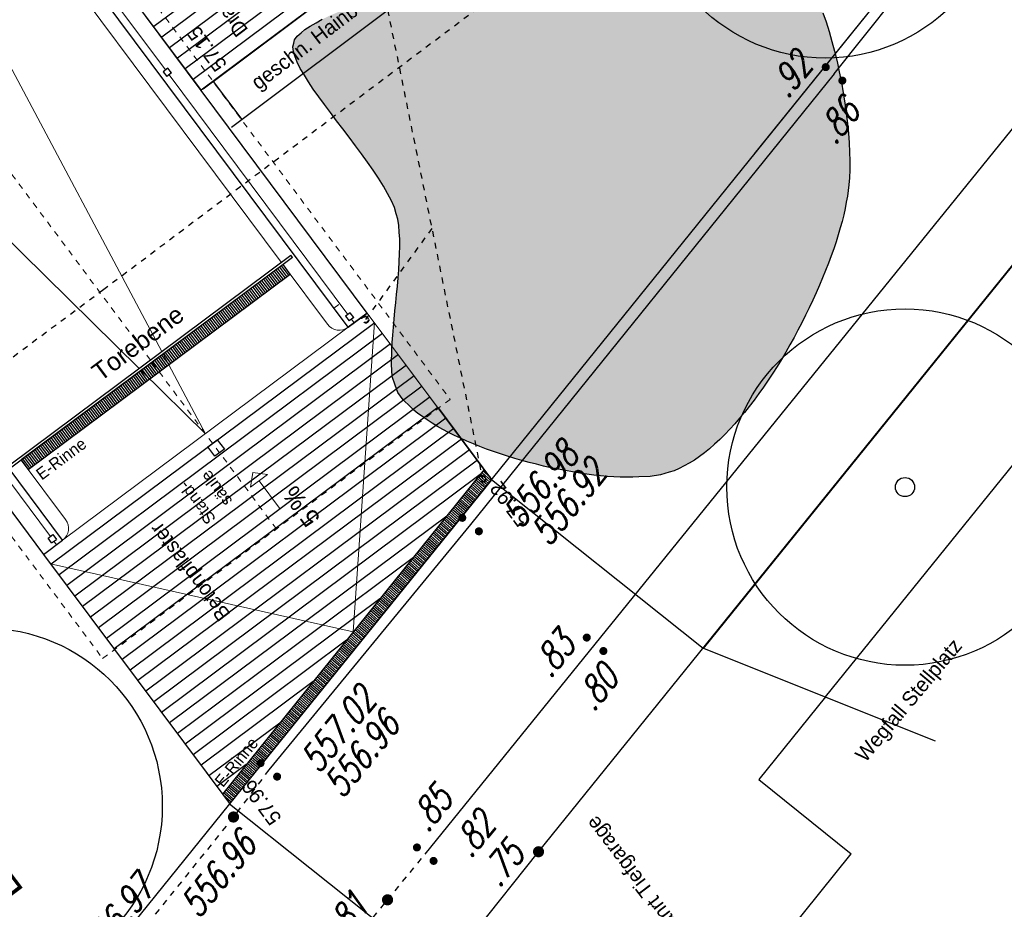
# Model space of a CAD drawing. Header units: metres. Extents: x 2 to 485, y 6 to 594.
# Tile 132 of 176: x 324 to 340, y 289 to 304. Entities that reach past the tile are written whole.
import ezdxf
from ezdxf.enums import TextEntityAlignment as Align

# ---------------------------------------------------------------- set-up
doc = ezdxf.new("R2010")
doc.units = ezdxf.units.M
doc.header["$LTSCALE"] = 0.0125
for name, pattern in [('237-14_Züricher Str._GL_3_RW_2014-11-28_bea$0$STRICHLINIE2', [9.525, 6.35, -3.175]), ('260241_A_bea$0$GESTRICHELT', [0.4, 0.2, -0.2]), ('GEWOFAG_Hof 2_141023_Grundriss_bea$0$AUSGEZOGEN', [0]), ('GEWOFAG_Hof 2_141023_Grundriss_bea$0$VERDECKT2_S2', [0.15, 0.1, -0.05])]:
    doc.linetypes.add(name, pattern=pattern)
for name, color, linetype in [('237-14_Züricher Str._GL_3_RW_2014-11-28_bea$0$_GRU_Regenwasser', 150, '237-14_Züricher Str._GL_3_RW_2014-11-28_bea$0$STRICHLINIE2'), ('260241_A_bea$0$B07_FLSTGR', 9, 'Continuous'), ('260241_A_bea$0$B10_GEBAEUDE', 1, 'Continuous'), ('260241_A_bea$0$B23_EINFASS', 5, 'Continuous'), ('260241_A_bea$0$B24_EINFASS_GESTR', 5, 'Continuous'), ('260241_A_bea$0$B30_BEWSYM', 3, 'Continuous'), ('260241_A_bea$0$B31_BEWLIN', 3, 'Continuous'), ('260241_A_bea$0$B53_HAUPTHOEHEN', 4, 'Continuous'), ('260241_A_bea$0$B54_HOEHEN', 253, 'Continuous'), ('f_baum', 3, 'Continuous'), ('f_entwässerung', 170, 'Continuous'), ('f_schraff', 251, 'Continuous'), ('f_text_100', 7, 'Continuous'), ('f_weg', 2, 'Continuous')]:
    doc.layers.add(name, color=color, linetype=linetype)
doc.layers.add('260241_A_bea$0$f_fill_baum', color=86, linetype='Continuous', lineweight=18)
doc.layers.add('GEWOFAG_Hof 2_141023_Grundriss_bea$0$STANDARD', color=7, linetype='GEWOFAG_Hof 2_141023_Grundriss_bea$0$AUSGEZOGEN', lineweight=13)
doc.styles.add('260241_A_bea$0$ROMANS', font='ROMANS')
doc.styles.add('GEWOFAG_Hof 2_141023_Grundriss_bea$0$ARIAL', font='arial.ttf')

# ---------------------------------------------------------------- blocks, each defined once
blk = doc.blocks.new('260241_A_bea$0$HOEHENPKT_ZENTR')
at = {"const_width": 0.75}
blk.add_lwpolyline([(-0.375, 0, 1), (0.375, 0, 1)], format="xyb", close=True, dxfattribs=at)
blk = doc.blocks.new('260241_A_bea$0$HOEHENPKT_DOPP')
at = {"const_width": 0.15}
for points in [[(-0.075, 0.4, 1), (0.075, 0.4, 1)], [(-0.075, -0.4, 1), (0.075, -0.4, 1)]]:
    blk.add_lwpolyline(points, format="xyb", close=True, dxfattribs=at)
blk = doc.blocks.new('260241_A_bea$0$Laubbaum_Stamm')
at = {"lineweight": -2}
blk.add_hatch(color=256, dxfattribs=at).paths.add_polyline_path([(0, 0.5, -1), (0, -0.5, -1)], flags=0)
blk = doc.blocks.new('237-14_Züricher Str._GL_3_RW_2014-11-28_bea$0$AW Steiger')
for radius in [0.6, 0.5]:
    blk.add_circle((0, 0), radius)

msp = doc.modelspace()

# ---------------------------------------------------------------- hatches: boundary and pattern name
at = {"layer": '260241_A_bea$0$f_fill_baum'}
h = msp.add_hatch(color=256, dxfattribs=at)
h.dxf.hatch_style = 1
h.paths.add_polyline_path([(328.513, 303.858), (328.529, 303.915), (328.572, 303.973), (328.637, 304.03), (328.702, 304.087), (328.788, 304.144), (328.89, 304.201), (328.993, 304.258), (329.112, 304.315), (329.241, 304.371), (329.371, 304.428), (329.512, 304.484), (329.658, 304.539), (329.804, 304.594), (329.955, 304.648), (330.106, 304.701), (330.257, 304.754), (330.408, 304.807), (330.553, 304.858), (330.698, 304.909), (330.838, 304.959), (330.967, 305.007), (331.095, 305.055), (331.212, 305.101), (331.312, 305.147), (331.436, 305.202), (331.57, 305.271), (331.711, 305.348), (331.851, 305.425), (331.998, 305.51), (332.149, 305.6), (332.225, 305.645), (332.302, 305.691), (332.38, 305.738), (332.458, 305.784), (332.536, 305.831), (332.614, 305.878), (332.692, 305.925), (332.771, 305.972), (332.85, 306.019), (332.929, 306.066), (333.009, 306.113), (333.088, 306.159), (333.245, 306.249), (333.401, 306.335), (333.553, 306.413), (333.706, 306.491), (333.854, 306.56), (333.996, 306.616), (334.137, 306.672), (334.272, 306.715), (334.397, 306.741), (334.522, 306.767), (334.638, 306.776), (334.741, 306.763), (334.819, 306.754), (334.907, 306.731), (335.002, 306.696), (335.096, 306.661), (335.197, 306.615), (335.303, 306.56), (335.409, 306.505), (335.52, 306.441), (335.632, 306.37), (335.744, 306.3), (335.858, 306.223), (335.97, 306.142), (336.081, 306.061), (336.191, 305.976), (336.296, 305.889), (336.402, 305.803), (336.504, 305.715), (336.598, 305.628), (336.692, 305.541), (336.778, 305.455), (336.854, 305.372), (336.93, 305.289), (336.995, 305.21), (337.047, 305.136), (337.117, 305.039), (337.183, 304.924), (337.246, 304.795), (337.308, 304.665), (337.367, 304.522), (337.422, 304.369), (337.477, 304.216), (337.528, 304.054), (337.574, 303.886), (337.62, 303.719), (337.662, 303.546), (337.699, 303.372), (337.735, 303.197), (337.766, 303.021), (337.792, 302.847), (337.818, 302.674), (337.839, 302.504), (337.853, 302.34), (337.867, 302.176), (337.875, 302.019), (337.877, 301.872), (337.878, 301.725), (337.873, 301.589), (337.861, 301.468), (337.852, 301.376), (337.837, 301.278), (337.818, 301.176), (337.799, 301.074), (337.775, 300.967), (337.746, 300.856), (337.717, 300.745), (337.683, 300.63), (337.645, 300.513), (337.606, 300.395), (337.563, 300.274), (337.516, 300.151), (337.47, 300.029), (337.42, 299.905), (337.366, 299.78), (337.312, 299.654), (337.255, 299.527), (337.194, 299.401), (337.134, 299.275), (337.07, 299.149), (337.004, 299.024), (336.938, 298.899), (336.87, 298.775), (336.799, 298.654), (336.728, 298.532), (336.654, 298.413), (336.579, 298.297), (336.503, 298.18), (336.425, 298.066), (336.345, 297.956), (336.266, 297.846), (336.185, 297.74), (336.103, 297.639), (336.022, 297.539), (335.939, 297.444), (335.855, 297.355), (335.771, 297.265), (335.686, 297.181), (335.6, 297.104), (335.515, 297.028), (335.43, 296.959), (335.345, 296.898), (335.26, 296.836), (335.174, 296.782), (335.089, 296.737), (335.003, 296.692), (334.918, 296.656), (334.834, 296.63), (334.691, 296.587), (334.518, 296.562), (334.323, 296.553), (334.225, 296.548), (334.121, 296.547), (334.013, 296.55), (333.906, 296.554), (333.795, 296.562), (333.681, 296.573), (333.566, 296.584), (333.448, 296.599), (333.329, 296.617), (333.21, 296.636), (333.089, 296.658), (332.967, 296.683), (332.845, 296.708), (332.722, 296.736), (332.6, 296.766), (332.477, 296.796), (332.355, 296.829), (332.234, 296.865), (332.113, 296.901), (331.994, 296.939), (331.877, 296.98), (331.761, 297.021), (331.648, 297.064), (331.538, 297.11), (331.428, 297.155), (331.322, 297.203), (331.221, 297.252), (331.119, 297.301), (331.022, 297.352), (330.932, 297.404), (330.842, 297.457), (330.759, 297.511), (330.683, 297.567), (330.606, 297.622), (330.537, 297.679), (330.476, 297.737), (330.355, 297.853), (330.268, 297.974), (330.224, 298.098), (330.171, 298.243), (330.159, 298.451), (330.167, 298.692), (330.171, 298.813), (330.18, 298.942), (330.192, 299.076), (330.203, 299.21), (330.217, 299.348), (330.231, 299.487), (330.245, 299.626), (330.259, 299.767), (330.271, 299.905), (330.282, 300.042), (330.291, 300.177), (330.295, 300.306), (330.299, 300.435), (330.298, 300.558), (330.289, 300.672), (330.281, 300.786), (330.266, 300.89), (330.241, 300.982), (330.211, 301.087), (330.16, 301.203), (330.093, 301.327), (330.025, 301.45), (329.942, 301.581), (329.85, 301.716), (329.758, 301.851), (329.656, 301.99), (329.551, 302.13), (329.447, 302.271), (329.34, 302.412), (329.236, 302.55), (329.131, 302.688), (329.029, 302.823), (328.936, 302.952), (328.843, 303.081), (328.76, 303.204), (328.692, 303.318), (328.624, 303.431), (328.571, 303.535), (328.539, 303.626), (328.507, 303.717), (328.496, 303.795)])

# ---------------------------------------------------------------- linework, layer by layer
at = {"layer": '237-14_Züricher Str._GL_3_RW_2014-11-28_bea$0$_GRU_Regenwasser', "ltscale": 0.05}
for p, q in [((328.388, 312.846), (331.692, 296.521)), ((330.839, 300.737), (329.719, 299.201))]:
    msp.add_line(p, q, dxfattribs=at)
at = {"layer": '260241_A_bea$0$B07_FLSTGR', "color": 30, "linetype": 'Continuous'}
msp.add_line((322.482, 284.91), (430.782, 419.05), dxfattribs=at)
at = {"layer": '260241_A_bea$0$B10_GEBAEUDE', "color": 7, "linetype": '260241_A_bea$0$GESTRICHELT'}
for p, q in [((334.016, 306.246), (325.313, 299.706)), ((325.313, 299.706), (318.13, 294.356))]:
    msp.add_line(p, q, dxfattribs=at)
at = {"layer": '260241_A_bea$0$B23_EINFASS', "color": 252, "linetype": 'Continuous'}
for p, q in [((332.636, 290.241), (349.607, 311.247)), ((337.612, 303.339), (339.248, 305.396)), ((337.612, 303.339), (331.491, 295.75)), ((333.588, 293.734), (340.951, 302.829)), ((331.491, 295.75), (328.094, 291.619)), ((330.728, 290.2), (333.588, 293.734)), ((331.25, 288.502), (332.636, 290.241))]:
    msp.add_line(p, q, dxfattribs=at)
at = {"layer": '260241_A_bea$0$B24_EINFASS_GESTR', "color": 252, "linetype": '260241_A_bea$0$GESTRICHELT'}
for p, q in [((328.094, 291.619), (327.499, 290.826)), ((327.499, 290.826), (324.102, 286.606)), ((330.093, 289.431), (330.728, 290.2)), ((327.956, 286.811), (330.093, 289.431))]:
    msp.add_line(p, q, dxfattribs=at)
at = {"layer": '260241_A_bea$0$B31_BEWLIN', "linetype": 'Continuous'}
msp.add_lwpolyline([(337.422, 304.369), (337.477, 304.216), (337.528, 304.054), (337.574, 303.886), (337.62, 303.719), (337.662, 303.546), (337.699, 303.372), (337.735, 303.197), (337.766, 303.021), (337.792, 302.847), (337.818, 302.674), (337.839, 302.504), (337.853, 302.34), (337.867, 302.176), (337.875, 302.019), (337.877, 301.872), (337.878, 301.725), (337.873, 301.589), (337.861, 301.468), (337.852, 301.376), (337.837, 301.278), (337.818, 301.176), (337.799, 301.074), (337.775, 300.967), (337.746, 300.856), (337.717, 300.745), (337.683, 300.63), (337.645, 300.513), (337.606, 300.395), (337.563, 300.274), (337.516, 300.151), (337.47, 300.029), (337.42, 299.905), (337.366, 299.78), (337.312, 299.654), (337.255, 299.527), (337.194, 299.401), (337.134, 299.275), (337.07, 299.149), (337.004, 299.024), (336.938, 298.899), (336.87, 298.775), (336.799, 298.654), (336.728, 298.532), (336.654, 298.413), (336.579, 298.297), (336.503, 298.18), (336.425, 298.066), (336.345, 297.956), (336.266, 297.846), (336.185, 297.74), (336.103, 297.639), (336.022, 297.539), (335.939, 297.444), (335.855, 297.355), (335.771, 297.265), (335.686, 297.181), (335.6, 297.104), (335.515, 297.028), (335.43, 296.959), (335.345, 296.898), (335.26, 296.836), (335.174, 296.782), (335.089, 296.737), (335.003, 296.692), (334.918, 296.656), (334.834, 296.63), (334.691, 296.587), (334.518, 296.562), (334.323, 296.553), (334.225, 296.548), (334.121, 296.547), (334.013, 296.55), (333.906, 296.554), (333.795, 296.562), (333.681, 296.573), (333.566, 296.584), (333.448, 296.599), (333.329, 296.617), (333.21, 296.636), (333.089, 296.658), (332.967, 296.683), (332.845, 296.708), (332.722, 296.736), (332.6, 296.766), (332.477, 296.796), (332.355, 296.829), (332.234, 296.865), (332.113, 296.901), (331.994, 296.939), (331.877, 296.98), (331.761, 297.021), (331.648, 297.064), (331.538, 297.11), (331.428, 297.155), (331.322, 297.203), (331.221, 297.252), (331.119, 297.301), (331.022, 297.352), (330.932, 297.404), (330.842, 297.457), (330.759, 297.511), (330.683, 297.567), (330.606, 297.622), (330.537, 297.679), (330.476, 297.737), (330.355, 297.853), (330.268, 297.974), (330.224, 298.098), (330.171, 298.243), (330.159, 298.451), (330.167, 298.692), (330.171, 298.813), (330.18, 298.942), (330.192, 299.076), (330.203, 299.21), (330.217, 299.348), (330.231, 299.487), (330.245, 299.626), (330.259, 299.767), (330.271, 299.905), (330.282, 300.042), (330.291, 300.177), (330.295, 300.306), (330.299, 300.435), (330.298, 300.558), (330.289, 300.672), (330.281, 300.786), (330.266, 300.89), (330.241, 300.982), (330.211, 301.087), (330.16, 301.203), (330.093, 301.327), (330.025, 301.45), (329.942, 301.581), (329.85, 301.716), (329.758, 301.851), (329.656, 301.99), (329.551, 302.13), (329.447, 302.271), (329.34, 302.412), (329.236, 302.55), (329.131, 302.688), (329.029, 302.823), (328.936, 302.952), (328.843, 303.081), (328.76, 303.204), (328.692, 303.318), (328.624, 303.431), (328.571, 303.535), (328.539, 303.626), (328.507, 303.717), (328.496, 303.795), (328.513, 303.858), (328.513, 303.858), (328.529, 303.915), (328.572, 303.973), (328.637, 304.03), (328.702, 304.087), (328.788, 304.144), (328.89, 304.201), (328.993, 304.258)], dxfattribs=at)
at = {"layer": 'f_baum'}
for p, q in [((336.272, 301.991), (345.628, 313.58)), ((327.159, 303.21), (339.94, 312.809)), ((327.468, 302.441), (340.42, 312.17)), ((327.159, 303.21), (327.64, 302.57))]:
    msp.add_line(p, q, dxfattribs=at)
at = {"layer": 'f_baum', "ltscale": 0.5}
for centre, radius in [((337.465, 306.605), 3), ((338.807, 296.381), 3), ((338.807, 296.381), 0.161), ((323.3, 291.008), 3)]:
    msp.add_circle(centre, radius, dxfattribs=at)
at = {"layer": 'f_entwässerung', "color": 170}
for p, q in [((328.336, 300.127), (323.924, 296.838)), ((328.456, 299.967), (328.336, 300.127)), ((324.044, 296.678), (328.456, 299.967)), ((323.924, 296.838), (324.044, 296.678)), ((331.723, 296.675), (327.313, 291.213)), ((331.848, 296.506), (331.723, 296.675)), ((327.437, 291.048), (331.848, 296.506)), ((327.313, 291.213), (327.437, 291.048))]:
    msp.add_line(p, q, dxfattribs=at)
at = {"layer": 'f_entwässerung', "color": 170, "linetype": 'Continuous'}
for p, q in [((328.429, 299.947), (328.309, 300.107)), ((328.218, 299.79), (328.098, 299.95)), ((328.248, 299.813), (328.128, 299.973)), ((328.278, 299.835), (328.158, 299.995)), ((328.308, 299.858), (328.188, 300.018)), ((328.338, 299.88), (328.218, 300.04)), ((328.368, 299.902), (328.248, 300.062)), ((328.398, 299.925), (328.279, 300.085)), ((328.008, 299.633), (327.888, 299.793)), ((328.038, 299.656), (327.918, 299.816)), ((328.068, 299.678), (327.948, 299.838)), ((328.098, 299.701), (327.978, 299.861)), ((328.128, 299.723), (328.008, 299.883)), ((328.158, 299.745), (328.038, 299.906)), ((328.188, 299.768), (328.068, 299.928)), ((327.767, 299.454), (327.647, 299.614)), ((327.797, 299.477), (327.677, 299.637)), ((327.827, 299.499), (327.707, 299.659)), ((327.857, 299.521), (327.737, 299.681)), ((327.887, 299.544), (327.767, 299.704)), ((327.917, 299.566), (327.797, 299.726)), ((327.947, 299.589), (327.828, 299.749)), ((327.978, 299.611), (327.858, 299.771)), ((327.557, 299.297), (327.437, 299.457)), ((327.587, 299.32), (327.467, 299.48)), ((327.617, 299.342), (327.497, 299.502)), ((327.647, 299.364), (327.527, 299.524)), ((327.677, 299.387), (327.557, 299.547)), ((327.707, 299.409), (327.587, 299.569)), ((327.737, 299.432), (327.617, 299.592)), ((327.316, 299.118), (327.196, 299.278)), ((327.346, 299.14), (327.226, 299.3)), ((327.376, 299.163), (327.256, 299.323)), ((327.406, 299.185), (327.286, 299.345)), ((327.436, 299.208), (327.316, 299.368)), ((327.466, 299.23), (327.347, 299.39)), ((327.497, 299.252), (327.377, 299.412)), ((327.527, 299.275), (327.407, 299.435)), ((327.106, 298.961), (326.986, 299.121)), ((327.136, 298.983), (327.016, 299.143)), ((327.166, 299.006), (327.046, 299.166)), ((327.196, 299.028), (327.076, 299.188)), ((327.226, 299.051), (327.106, 299.211)), ((327.256, 299.073), (327.136, 299.233)), ((327.286, 299.095), (327.166, 299.255)), ((326.895, 298.804), (326.775, 298.964)), ((326.925, 298.827), (326.805, 298.987)), ((326.955, 298.849), (326.835, 299.009)), ((326.985, 298.871), (326.866, 299.031)), ((327.015, 298.894), (326.896, 299.054)), ((327.046, 298.916), (326.926, 299.076)), ((327.076, 298.939), (326.956, 299.099)), ((326.655, 298.625), (326.535, 298.785)), ((326.685, 298.647), (326.565, 298.807)), ((326.715, 298.67), (326.595, 298.83)), ((326.745, 298.692), (326.625, 298.852)), ((326.775, 298.714), (326.655, 298.874)), ((326.805, 298.737), (326.685, 298.897)), ((326.835, 298.759), (326.715, 298.919)), ((326.865, 298.782), (326.745, 298.942)), ((326.444, 298.468), (326.324, 298.628)), ((326.474, 298.49), (326.354, 298.65)), ((326.504, 298.513), (326.384, 298.673)), ((326.534, 298.535), (326.415, 298.695)), ((326.565, 298.558), (326.445, 298.718)), ((326.595, 298.58), (326.475, 298.74)), ((326.625, 298.602), (326.505, 298.762)), ((326.204, 298.289), (326.084, 298.449)), ((326.234, 298.311), (326.114, 298.471)), ((326.264, 298.333), (326.144, 298.493)), ((326.294, 298.356), (326.174, 298.516)), ((326.324, 298.378), (326.204, 298.538)), ((326.354, 298.401), (326.234, 298.561)), ((326.384, 298.423), (326.264, 298.583)), ((326.414, 298.445), (326.294, 298.605)), ((325.993, 298.132), (325.873, 298.292)), ((326.023, 298.154), (325.903, 298.314)), ((326.053, 298.176), (325.934, 298.337)), ((326.083, 298.199), (325.964, 298.359)), ((326.114, 298.221), (325.994, 298.381)), ((326.144, 298.244), (326.024, 298.404)), ((326.174, 298.266), (326.054, 298.426)), ((325.783, 297.975), (325.663, 298.135)), ((325.813, 297.997), (325.693, 298.157)), ((325.843, 298.02), (325.723, 298.18)), ((325.873, 298.042), (325.753, 298.202)), ((325.903, 298.064), (325.783, 298.224)), ((325.933, 298.087), (325.813, 298.247)), ((325.963, 298.109), (325.843, 298.269)), ((325.542, 297.795), (325.422, 297.955)), ((325.572, 297.818), (325.452, 297.978)), ((325.602, 297.84), (325.483, 298)), ((325.633, 297.863), (325.513, 298.023)), ((325.663, 297.885), (325.543, 298.045)), ((325.693, 297.908), (325.573, 298.068)), ((325.723, 297.93), (325.603, 298.09)), ((325.753, 297.952), (325.633, 298.112)), ((325.332, 297.639), (325.212, 297.799)), ((325.362, 297.661), (325.242, 297.821)), ((325.392, 297.683), (325.272, 297.843)), ((325.422, 297.706), (325.302, 297.866)), ((325.452, 297.728), (325.332, 297.888)), ((325.482, 297.751), (325.362, 297.911)), ((325.512, 297.773), (325.392, 297.933)), ((325.091, 297.459), (324.971, 297.619)), ((325.121, 297.482), (325.002, 297.642)), ((325.151, 297.504), (325.032, 297.664)), ((325.182, 297.526), (325.062, 297.686)), ((325.212, 297.549), (325.092, 297.709)), ((325.242, 297.571), (325.122, 297.731)), ((325.272, 297.594), (325.152, 297.754)), ((325.302, 297.616), (325.182, 297.776)), ((324.881, 297.302), (324.761, 297.462)), ((324.911, 297.325), (324.791, 297.485)), ((324.941, 297.347), (324.821, 297.507)), ((324.971, 297.37), (324.851, 297.53)), ((325.001, 297.392), (324.881, 297.552)), ((325.031, 297.414), (324.911, 297.574)), ((325.061, 297.437), (324.941, 297.597)), ((324.67, 297.145), (324.551, 297.305)), ((324.701, 297.168), (324.581, 297.328)), ((324.731, 297.19), (324.611, 297.35)), ((324.761, 297.213), (324.641, 297.373)), ((324.791, 297.235), (324.671, 297.395)), ((324.821, 297.258), (324.701, 297.418)), ((324.851, 297.28), (324.731, 297.44)), ((324.43, 296.966), (324.31, 297.126)), ((324.46, 296.989), (324.34, 297.149)), ((324.49, 297.011), (324.37, 297.171)), ((324.52, 297.033), (324.4, 297.193)), ((324.55, 297.056), (324.43, 297.216)), ((324.58, 297.078), (324.46, 297.238)), ((324.61, 297.101), (324.49, 297.261)), ((324.64, 297.123), (324.521, 297.283)), ((324.219, 296.809), (324.1, 296.969)), ((324.25, 296.832), (324.13, 296.992)), ((324.28, 296.854), (324.16, 297.014)), ((324.31, 296.876), (324.19, 297.036)), ((324.34, 296.899), (324.22, 297.059)), ((324.37, 296.921), (324.25, 297.081)), ((324.4, 296.944), (324.28, 297.104)), ((324.069, 296.697), (323.949, 296.857)), ((324.099, 296.72), (323.979, 296.88)), ((324.129, 296.742), (324.009, 296.902)), ((324.159, 296.764), (324.039, 296.924)), ((324.189, 296.787), (324.07, 296.947)), ((331.835, 296.49), (331.681, 296.624)), ((331.819, 296.546), (331.701, 296.649)), ((331.729, 296.667), (331.721, 296.673)), ((331.715, 296.342), (331.562, 296.475)), ((331.735, 296.366), (331.582, 296.5)), ((331.755, 296.391), (331.602, 296.525)), ((331.775, 296.416), (331.622, 296.55)), ((331.795, 296.44), (331.642, 296.574)), ((331.815, 296.465), (331.662, 296.599)), ((331.575, 296.169), (331.422, 296.302)), ((331.595, 296.193), (331.442, 296.327)), ((331.615, 296.218), (331.462, 296.352)), ((331.635, 296.243), (331.482, 296.377)), ((331.655, 296.267), (331.502, 296.401)), ((331.675, 296.292), (331.522, 296.426)), ((331.695, 296.317), (331.542, 296.451)), ((331.436, 295.996), (331.282, 296.129)), ((331.456, 296.02), (331.302, 296.154)), ((331.476, 296.045), (331.322, 296.179)), ((331.496, 296.07), (331.342, 296.204)), ((331.516, 296.095), (331.362, 296.228)), ((331.536, 296.119), (331.382, 296.253)), ((331.555, 296.144), (331.402, 296.278)), ((331.316, 295.847), (331.163, 295.981)), ((331.336, 295.872), (331.183, 296.006)), ((331.356, 295.897), (331.202, 296.03)), ((331.376, 295.922), (331.222, 296.055)), ((331.396, 295.946), (331.242, 296.08)), ((331.416, 295.971), (331.262, 296.105)), ((331.176, 295.674), (331.023, 295.808)), ((331.196, 295.699), (331.043, 295.833)), ((331.216, 295.724), (331.063, 295.857)), ((331.236, 295.749), (331.083, 295.882)), ((331.256, 295.773), (331.103, 295.907)), ((331.276, 295.798), (331.123, 295.932)), ((331.296, 295.823), (331.143, 295.956)), ((331.036, 295.501), (330.883, 295.635)), ((331.056, 295.526), (330.903, 295.66)), ((331.076, 295.551), (330.923, 295.684)), ((331.096, 295.576), (330.943, 295.709)), ((331.116, 295.6), (330.963, 295.734)), ((331.136, 295.625), (330.983, 295.759)), ((331.156, 295.65), (331.003, 295.783)), ((330.896, 295.328), (330.743, 295.462)), ((330.916, 295.353), (330.763, 295.487)), ((330.936, 295.378), (330.783, 295.511)), ((330.956, 295.403), (330.803, 295.536)), ((330.976, 295.427), (330.823, 295.561)), ((330.996, 295.452), (330.843, 295.586)), ((331.016, 295.477), (330.863, 295.61)), ((330.777, 295.18), (330.624, 295.314)), ((330.797, 295.205), (330.644, 295.338)), ((330.817, 295.23), (330.664, 295.363)), ((330.837, 295.254), (330.684, 295.388)), ((330.856, 295.279), (330.703, 295.412)), ((330.876, 295.304), (330.723, 295.437)), ((330.637, 295.007), (330.484, 295.141)), ((330.657, 295.032), (330.504, 295.165)), ((330.677, 295.057), (330.524, 295.19)), ((330.697, 295.081), (330.544, 295.215)), ((330.717, 295.106), (330.564, 295.239)), ((330.737, 295.131), (330.584, 295.264)), ((330.757, 295.156), (330.604, 295.289)), ((330.497, 294.834), (330.344, 294.967)), ((330.517, 294.859), (330.364, 294.992)), ((330.537, 294.884), (330.384, 295.017)), ((330.557, 294.908), (330.404, 295.042)), ((330.577, 294.933), (330.424, 295.066)), ((330.597, 294.958), (330.444, 295.091)), ((330.617, 294.983), (330.464, 295.116)), ((330.377, 294.686), (330.224, 294.819)), ((330.397, 294.711), (330.244, 294.844)), ((330.417, 294.735), (330.264, 294.869)), ((330.437, 294.76), (330.284, 294.893)), ((330.457, 294.785), (330.304, 294.918)), ((330.477, 294.81), (330.324, 294.943)), ((330.237, 294.513), (330.085, 294.646)), ((330.257, 294.538), (330.105, 294.671)), ((330.277, 294.562), (330.125, 294.696)), ((330.297, 294.587), (330.145, 294.72)), ((330.317, 294.612), (330.165, 294.745)), ((330.337, 294.637), (330.185, 294.77)), ((330.357, 294.661), (330.205, 294.794)), ((330.098, 294.34), (329.945, 294.473)), ((330.118, 294.365), (329.965, 294.498)), ((330.138, 294.389), (329.985, 294.522)), ((330.157, 294.414), (330.005, 294.547)), ((330.177, 294.439), (330.025, 294.572)), ((330.197, 294.464), (330.045, 294.597)), ((330.217, 294.488), (330.065, 294.621)), ((329.978, 294.192), (329.825, 294.325)), ((329.998, 294.216), (329.845, 294.349)), ((330.018, 294.241), (329.865, 294.374)), ((330.038, 294.266), (329.885, 294.399)), ((330.058, 294.291), (329.905, 294.424)), ((330.078, 294.315), (329.925, 294.448)), ((329.838, 294.019), (329.686, 294.152)), ((329.858, 294.044), (329.706, 294.176)), ((329.878, 294.068), (329.726, 294.201)), ((329.898, 294.093), (329.745, 294.226)), ((329.918, 294.118), (329.765, 294.251)), ((329.938, 294.142), (329.785, 294.275)), ((329.958, 294.167), (329.805, 294.3)), ((329.698, 293.846), (329.546, 293.979)), ((329.718, 293.871), (329.566, 294.003)), ((329.738, 293.895), (329.586, 294.028)), ((329.758, 293.92), (329.606, 294.053)), ((329.778, 293.945), (329.626, 294.077)), ((329.798, 293.969), (329.646, 294.102)), ((329.818, 293.994), (329.666, 294.127)), ((329.558, 293.673), (329.406, 293.806)), ((329.578, 293.698), (329.426, 293.83)), ((329.598, 293.722), (329.446, 293.855)), ((329.618, 293.747), (329.466, 293.88)), ((329.638, 293.772), (329.486, 293.904)), ((329.658, 293.796), (329.506, 293.929)), ((329.678, 293.821), (329.526, 293.954)), ((329.439, 293.525), (329.286, 293.657)), ((329.458, 293.549), (329.306, 293.682)), ((329.478, 293.574), (329.326, 293.707)), ((329.498, 293.599), (329.346, 293.731)), ((329.518, 293.623), (329.366, 293.756)), ((329.538, 293.648), (329.386, 293.781)), ((329.299, 293.352), (329.147, 293.484)), ((329.319, 293.376), (329.167, 293.509)), ((329.339, 293.401), (329.187, 293.534)), ((329.359, 293.426), (329.207, 293.558)), ((329.379, 293.45), (329.227, 293.583)), ((329.399, 293.475), (329.246, 293.608)), ((329.419, 293.5), (329.266, 293.633)), ((329.159, 293.179), (329.007, 293.311)), ((329.179, 293.203), (329.027, 293.336)), ((329.199, 293.228), (329.047, 293.361)), ((329.219, 293.253), (329.067, 293.385)), ((329.239, 293.277), (329.087, 293.41)), ((329.259, 293.302), (329.107, 293.435)), ((329.279, 293.327), (329.127, 293.459)), ((329.039, 293.03), (328.887, 293.163)), ((329.059, 293.055), (328.907, 293.188)), ((329.079, 293.08), (328.927, 293.212)), ((329.099, 293.105), (328.947, 293.237)), ((329.119, 293.129), (328.967, 293.262)), ((329.139, 293.154), (328.987, 293.286)), ((328.899, 292.857), (328.748, 292.99)), ((328.919, 292.882), (328.767, 293.014)), ((328.939, 292.907), (328.787, 293.039)), ((328.959, 292.932), (328.807, 293.064)), ((328.979, 292.956), (328.827, 293.089)), ((328.999, 292.981), (328.847, 293.113)), ((329.019, 293.006), (328.867, 293.138)), ((328.759, 292.684), (328.608, 292.817)), ((328.779, 292.709), (328.628, 292.841)), ((328.799, 292.734), (328.648, 292.866)), ((328.819, 292.759), (328.668, 292.891)), ((328.839, 292.783), (328.688, 292.916)), ((328.859, 292.808), (328.708, 292.94)), ((328.879, 292.833), (328.728, 292.965)), ((328.62, 292.511), (328.468, 292.644)), ((328.64, 292.536), (328.488, 292.668)), ((328.66, 292.561), (328.508, 292.693)), ((328.68, 292.586), (328.528, 292.718)), ((328.7, 292.61), (328.548, 292.743)), ((328.72, 292.635), (328.568, 292.767)), ((328.74, 292.66), (328.588, 292.792)), ((328.5, 292.363), (328.348, 292.495)), ((328.52, 292.388), (328.368, 292.52)), ((328.54, 292.413), (328.388, 292.545)), ((328.56, 292.437), (328.408, 292.569)), ((328.58, 292.462), (328.428, 292.594)), ((328.6, 292.487), (328.448, 292.619)), ((328.36, 292.19), (328.209, 292.322)), ((328.38, 292.215), (328.229, 292.347)), ((328.4, 292.24), (328.249, 292.372)), ((328.42, 292.264), (328.268, 292.396)), ((328.44, 292.289), (328.288, 292.421)), ((328.46, 292.314), (328.308, 292.446)), ((328.48, 292.338), (328.328, 292.471)), ((328.22, 292.017), (328.069, 292.149)), ((328.24, 292.042), (328.089, 292.174)), ((328.26, 292.067), (328.109, 292.199)), ((328.28, 292.091), (328.129, 292.223)), ((328.3, 292.116), (328.149, 292.248)), ((328.32, 292.141), (328.169, 292.273)), ((328.34, 292.166), (328.189, 292.298)), ((328.1, 291.869), (327.949, 292.001)), ((328.12, 291.894), (327.969, 292.026)), ((328.14, 291.918), (327.989, 292.05)), ((328.16, 291.943), (328.009, 292.075)), ((328.18, 291.968), (328.029, 292.1)), ((328.2, 291.993), (328.049, 292.125)), ((327.961, 291.696), (327.809, 291.828)), ((327.981, 291.721), (327.829, 291.853)), ((328.001, 291.745), (327.849, 291.877)), ((328.021, 291.77), (327.869, 291.902)), ((328.041, 291.795), (327.889, 291.927)), ((328.06, 291.82), (327.909, 291.951)), ((328.08, 291.844), (327.929, 291.976)), ((327.821, 291.523), (327.67, 291.655)), ((327.841, 291.548), (327.69, 291.68)), ((327.861, 291.572), (327.71, 291.704)), ((327.881, 291.597), (327.73, 291.729)), ((327.901, 291.622), (327.75, 291.754)), ((327.921, 291.647), (327.77, 291.778)), ((327.941, 291.671), (327.789, 291.803)), ((327.701, 291.375), (327.55, 291.506)), ((327.721, 291.399), (327.57, 291.531)), ((327.741, 291.424), (327.59, 291.556)), ((327.761, 291.449), (327.61, 291.581)), ((327.781, 291.474), (327.63, 291.605)), ((327.801, 291.498), (327.65, 291.63)), ((327.561, 291.202), (327.41, 291.333)), ((327.581, 291.227), (327.43, 291.358)), ((327.601, 291.251), (327.45, 291.383)), ((327.621, 291.276), (327.47, 291.408)), ((327.641, 291.301), (327.49, 291.432)), ((327.661, 291.325), (327.51, 291.457)), ((327.681, 291.35), (327.53, 291.482)), ((327.461, 291.078), (327.326, 291.196)), ((327.481, 291.103), (327.33, 291.235)), ((327.501, 291.128), (327.35, 291.259)), ((327.521, 291.152), (327.37, 291.284)), ((327.541, 291.177), (327.39, 291.309)), ((327.441, 291.054), (327.416, 291.075))]:
    msp.add_line(p, q, dxfattribs=at)
at = {"layer": 'f_schraff', "linetype": 'Continuous'}
for p, q in [((332.365, 308.767), (326.157, 304.135)), ((332.498, 308.59), (326.29, 303.957)), ((332.632, 308.412), (326.423, 303.779)), ((332.765, 308.234), (326.555, 303.601)), ((332.899, 308.057), (326.688, 303.423)), ((333.032, 307.879), (326.821, 303.245)), ((329.158, 304.711), (326.954, 303.067)), ((329.878, 299.148), (324.428, 295.081)), ((330.011, 298.97), (324.561, 294.903)), ((330.144, 298.791), (324.693, 294.725)), ((330.277, 298.613), (324.826, 294.546)), ((330.41, 298.435), (324.959, 294.368)), ((330.543, 298.257), (325.092, 294.19)), ((330.676, 298.079), (325.225, 294.012)), ((330.809, 297.901), (325.358, 293.834)), ((330.941, 297.723), (325.491, 293.656)), ((331.074, 297.544), (325.624, 293.478)), ((331.207, 297.366), (325.757, 293.3)), ((331.34, 297.188), (325.89, 293.122)), ((331.473, 297.01), (326.023, 292.943)), ((331.606, 296.832), (326.156, 292.765)), ((331.655, 296.592), (326.289, 292.587)), ((331.092, 295.894), (326.422, 292.409)), ((330.529, 295.197), (326.554, 292.231)), ((329.966, 294.499), (326.687, 292.053)), ((329.403, 293.802), (326.82, 291.875)), ((328.84, 293.105), (326.953, 291.697)), ((328.277, 292.407), (327.086, 291.519)), ((327.714, 291.71), (327.219, 291.34))]:
    msp.add_line(p, q, dxfattribs=at)
at = {"layer": 'f_weg'}
for p, q in [((339.94, 312.809), (326.988, 303.081)), ((335.416, 293.665), (349.608, 311.25)), ((326.959, 303.059), (323.969, 307.067)), ((337.466, 292.848), (347.029, 304.681)), ((330.949, 297.712), (331.846, 296.51)), ((331.846, 296.51), (335.409, 293.671)), ((325.497, 293.644), (327.437, 291.048)), ((335.399, 293.675), (339.316, 292.109)), ((327.434, 291.05), (331.005, 288.204))]:
    msp.add_line(p, q, dxfattribs=at)
at = {"layer": 'f_weg', "color": 252}
for p, q in [((337.466, 292.848), (336.343, 291.459)), ((336.343, 291.459), (337.9, 290.203)), ((334.929, 286.527), (337.9, 290.203))]:
    msp.add_line(p, q, dxfattribs=at)
at = {"layer": 'GEWOFAG_Hof 2_141023_Grundriss_bea$0$STANDARD', "color": 7, "linetype": 'GEWOFAG_Hof 2_141023_Grundriss_bea$0$VERDECKT2_S2', "lineweight": 18}
for p, q in [((318.94, 314.223), (331.148, 297.858)), ((326.099, 298.521), (316.986, 310.738)), ((315.032, 307.253), (325.296, 293.494)), ((328.222, 295.676), (326.129, 298.481)), ((325.296, 293.494), (331.148, 297.858))]:
    msp.add_line(p, q, dxfattribs=at)
at = {"layer": 'GEWOFAG_Hof 2_141023_Grundriss_bea$0$STANDARD', "color": 7, "linetype": 'GEWOFAG_Hof 2_141023_Grundriss_bea$0$AUSGEZOGEN', "lineweight": 18}
for p, q in [((326.29, 298.664), (318.518, 313.284)), ((328.303, 300.166), (320.013, 311.28)), ((314.109, 309.995), (325.909, 298.379)), ((329.081, 299.124), (328.333, 300.126)), ((329.751, 299.312), (331.844, 296.506)), ((329.751, 299.312), (331.844, 296.507)), ((327.026, 297.279), (326.314, 298.619)), ((325.945, 298.344), (327.026, 297.279)), ((323.925, 296.837), (324.672, 295.835)), ((327.824, 296.628), (327.788, 296.38)), ((327.824, 296.628), (328.071, 296.592)), ((328.071, 296.592), (327.788, 296.38)), ((327.929, 296.486), (328.272, 296.027)), ((324.301, 295.246), (327.435, 291.045))]:
    msp.add_line(p, q, dxfattribs=at)
at = {"layer": 'GEWOFAG_Hof 2_141023_Grundriss_bea$0$STANDARD', "color": 7, "linetype": 'GEWOFAG_Hof 2_141023_Grundriss_bea$0$AUSGEZOGEN', "lineweight": 25}
for p, q in [((329.751, 299.312), (320.534, 311.669)), ((329.431, 299.073), (320.213, 311.429)), ((324.621, 295.485), (315.44, 307.794)), ((315.119, 307.555), (324.301, 295.246)), ((326.395, 303.434), (326.315, 303.375)), ((326.455, 303.354), (326.395, 303.434)), ((326.315, 303.375), (326.375, 303.295)), ((326.455, 303.354), (326.375, 303.295)), ((323.735, 296.758), (328.464, 300.285)), ((328.494, 300.245), (328.464, 300.285)), ((328.494, 300.245), (323.765, 296.717)), ((329.466, 299.318), (329.386, 299.258)), ((329.751, 299.312), (329.431, 299.073)), ((329.526, 299.238), (329.466, 299.318)), ((329.386, 299.258), (329.446, 299.178)), ((329.526, 299.238), (329.446, 299.178)), ((327.065, 297.059), (327.226, 297.179)), ((327.226, 297.179), (327.345, 297.018)), ((327.185, 296.899), (327.065, 297.059)), ((327.345, 297.018), (327.185, 296.899)), ((324.301, 295.246), (324.621, 295.485)), ((324.376, 295.521), (324.457, 295.581)), ((324.436, 295.441), (324.376, 295.521)), ((324.436, 295.441), (324.516, 295.501)), ((324.457, 295.581), (324.516, 295.501)), ((324.301, 295.246), (327.435, 291.046))]:
    msp.add_line(p, q, dxfattribs=at)
at = {"layer": 'GEWOFAG_Hof 2_141023_Grundriss_bea$0$STANDARD', "color": 7, "linetype": 'GEWOFAG_Hof 2_141023_Grundriss_bea$0$AUSGEZOGEN', "lineweight": 13}
for p, q in [((323.342, 307.444), (326.355, 303.405)), ((326.415, 303.324), (329.426, 299.288)), ((321.405, 299.587), (324.417, 295.551)), ((329.486, 299.208), (329.531, 299.148)), ((329.516, 293.941), (329.871, 299.152)), ((324.621, 295.485), (329.431, 299.073)), ((324.476, 295.471), (324.521, 295.411)), ((324.42, 295.086), (329.516, 293.941))]:
    msp.add_line(p, q, dxfattribs=at)
at = {"layer": 'GEWOFAG_Hof 2_141023_Grundriss_bea$0$STANDARD', "color": 7, "linetype": 'GEWOFAG_Hof 2_141023_Grundriss_bea$0$VERDECKT2_S2', "lineweight": 13}
msp.add_line((329.191, 299.394), (329.312, 299.483), dxfattribs=at)
at = {"layer": 'GEWOFAG_Hof 2_141023_Grundriss_bea$0$STANDARD', "color": 7, "linetype": 'GEWOFAG_Hof 2_141023_Grundriss_bea$0$AUSGEZOGEN', "lineweight": 35}
msp.add_line((329.431, 299.073), (329.751, 299.312), dxfattribs=at)
at = {"layer": 'GEWOFAG_Hof 2_141023_Grundriss_bea$0$STANDARD', "color": 7, "linetype": 'GEWOFAG_Hof 2_141023_Grundriss_bea$0$AUSGEZOGEN', "lineweight": 18}
for centre, start, end in [((329.281, 299.273), 216.7221, 306.7221), ((324.472, 295.686), 306.7221, 36.7221)]:
    msp.add_arc(centre, 0.25, start, end, dxfattribs=at)

# ---------------------------------------------------------------- block references
at = {"layer": '237-14_Züricher Str._GL_3_RW_2014-11-28_bea$0$_GRU_Regenwasser', "xscale": 0.1, "yscale": 0.1, "zscale": 0.001, "rotation": 126.7275850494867}
for p in [(329.719, 299.201), (331.692, 296.521)]:
    msp.add_blockref('237-14_Züricher Str._GL_3_RW_2014-11-28_bea$0$AW Steiger', p, dxfattribs=at)
at = {"layer": '260241_A_bea$0$B30_BEWSYM', "xscale": 0.419999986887, "yscale": 0.419999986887, "zscale": 0.419999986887}
msp.add_blockref('260241_A_bea$0$Laubbaum_Stamm', (333.367, 301.654), dxfattribs=at)
at = {"layer": '260241_A_bea$0$B54_HOEHEN', "color": 252}
for name, p, xscale, yscale, rotation in [('260241_A_bea$0$HOEHENPKT_DOPP', (337.612, 303.339), 0.449999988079, 0.449999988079, 51.02999961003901), ('260241_A_bea$0$HOEHENPKT_DOPP', (331.491, 295.75), 0.449999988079, 0.449999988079, 51.02999961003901), ('260241_A_bea$0$HOEHENPKT_DOPP', (333.588, 293.734), 0.449999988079, 0.449999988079, 51.02999961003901), ('260241_A_bea$0$HOEHENPKT_DOPP', (328.094, 291.619), 0.449999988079, 0.449999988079, 51.02999961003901), ('260241_A_bea$0$HOEHENPKT_ZENTR', (327.499, 290.826), 0.1249999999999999, 0.1249999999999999, 358.199999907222), ('260241_A_bea$0$HOEHENPKT_DOPP', (330.728, 290.2), 0.449999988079, 0.449999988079, 51.02999961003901), ('260241_A_bea$0$HOEHENPKT_ZENTR', (332.636, 290.241), 0.125, 0.125, 51.029999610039), ('260241_A_bea$0$HOEHENPKT_ZENTR', (330.093, 289.431), 0.125, 0.125, 51.029999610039)]:
    msp.add_blockref(name, p, dxfattribs=dict(at, xscale=xscale, yscale=yscale, rotation=rotation))

# ---------------------------------------------------------------- texts
at = {"layer": '260241_A_bea$0$B53_HAUPTHOEHEN', "color": 252, "style": '260241_A_bea$0$ROMANS', "oblique": 15, "width": 0.75}
for s, p in [('556.98', (333.164, 297.04)), ('556.92', (333.636, 296.743)), ('557.02', (329.757, 292.918)), ('556.96', (330.154, 292.5)), ('556.96', (327.737, 290.479))]:
    msp.add_text(s, height=0.45, rotation=51.0841, dxfattribs=at).set_placement(p, align=Align.MIDDLE_RIGHT)
msp.add_text('556.97', height=0.45, rotation=51.0841, dxfattribs=at).set_placement((325.698, 288.986), align=Align.CENTER)
at = {"layer": '260241_A_bea$0$B54_HOEHEN', "color": 252, "style": '260241_A_bea$0$ROMANS', "oblique": 15, "width": 0.75}
for s, p in [('.92', (337.107, 303.611)), ('.86', (337.905, 302.829)), ('.83', (333.109, 293.849)), ('.80', (333.841, 293.289)), ('.85', (331.043, 291.251)), ('.82', (331.767, 290.82)), ('.75', (332.251, 290.325)), ('.81', (329.637, 289.452))]:
    msp.add_text(s, height=0.45, rotation=51.0841, dxfattribs=at).set_placement(p, align=Align.MIDDLE_RIGHT)
at = {"layer": 'f_entwässerung', "color": 170}
for rotation, p in [(36.7276, (324.27, 296.489)), (50.9198, (327.321, 291.312))]:
    msp.add_text('E-Rinne', height=0.2, rotation=rotation, dxfattribs=at).set_placement(p)
at = {"layer": 'f_text_100'}
for s, height, rotation, p in [('Drainpflaster', 0.25, 127.224, (327.757, 304.083)), ('geschn. Hainbuchenhecke', 0.25, 37.224, (327.918, 303.059)), ('57.15', 0.25, 126.7276, (327.401, 303.498)), ('57.92', 0.25, 126.7276, (332.5, 295.833)), ('Betonpflaster', 0.25, 127.224, (327.461, 294.244)), ('Wegfall Stellplatz', 0.25, 50.0982, (338.14, 291.731)), ('57.96', 0.25, 126.7276, (328.321, 290.809)), ('Zufahrt Tiefgarage', 0.25, 127.224, (335.274, 288.679)), ('LST', 0.5, 127.224, (323.982, 289.593))]:
    msp.add_text(s, height=height, rotation=rotation, dxfattribs=at).set_placement(p)
at = {"layer": 'GEWOFAG_Hof 2_141023_Grundriss_bea$0$STANDARD', "color": 7, "linetype": 'GEWOFAG_Hof 2_141023_Grundriss_bea$0$AUSGEZOGEN', "lineweight": 13, "insert": (325.98, 298.682), "char_height": 0.3, "width": 1.95569, "attachment_point": 8, "rotation": 36.7221, "style": 'GEWOFAG_Hof 2_141023_Grundriss_bea$0$ARIAL'}
msp.add_mtext('\\W1.00;Torebene', dxfattribs=at)
at = {"layer": 'GEWOFAG_Hof 2_141023_Grundriss_bea$0$STANDARD', "color": 7, "linetype": 'GEWOFAG_Hof 2_141023_Grundriss_bea$0$AUSGEZOGEN', "lineweight": 18, "insert": (326.807, 296.059), "char_height": 0.2, "width": 0.92682, "attachment_point": 2, "rotation": 126.7221, "line_spacing_factor": 1.204819, "style": 'GEWOFAG_Hof 2_141023_Grundriss_bea$0$ARIAL'}
msp.add_mtext('{\\fArial|i0|b0;\\H0.200000;\\W1.000000;\\C7;Stand-}\\P{\\fArial|i0|b0;\\H0.200000;\\W1.000000;\\C7;säule}\\P', dxfattribs=at)
at = {"layer": 'GEWOFAG_Hof 2_141023_Grundriss_bea$0$STANDARD', "color": 7, "linetype": 'GEWOFAG_Hof 2_141023_Grundriss_bea$0$AUSGEZOGEN', "lineweight": 18, "insert": (328.763, 296.147), "char_height": 0.3, "width": 0.87479, "attachment_point": 8, "rotation": 126.7221, "style": 'GEWOFAG_Hof 2_141023_Grundriss_bea$0$ARIAL'}
msp.add_mtext('{\\fArial|i0|b0;\\H0.300000;\\W1.000000;\\C7;5 %}\\P', dxfattribs=at)

doc.saveas('drawing.dxf')
